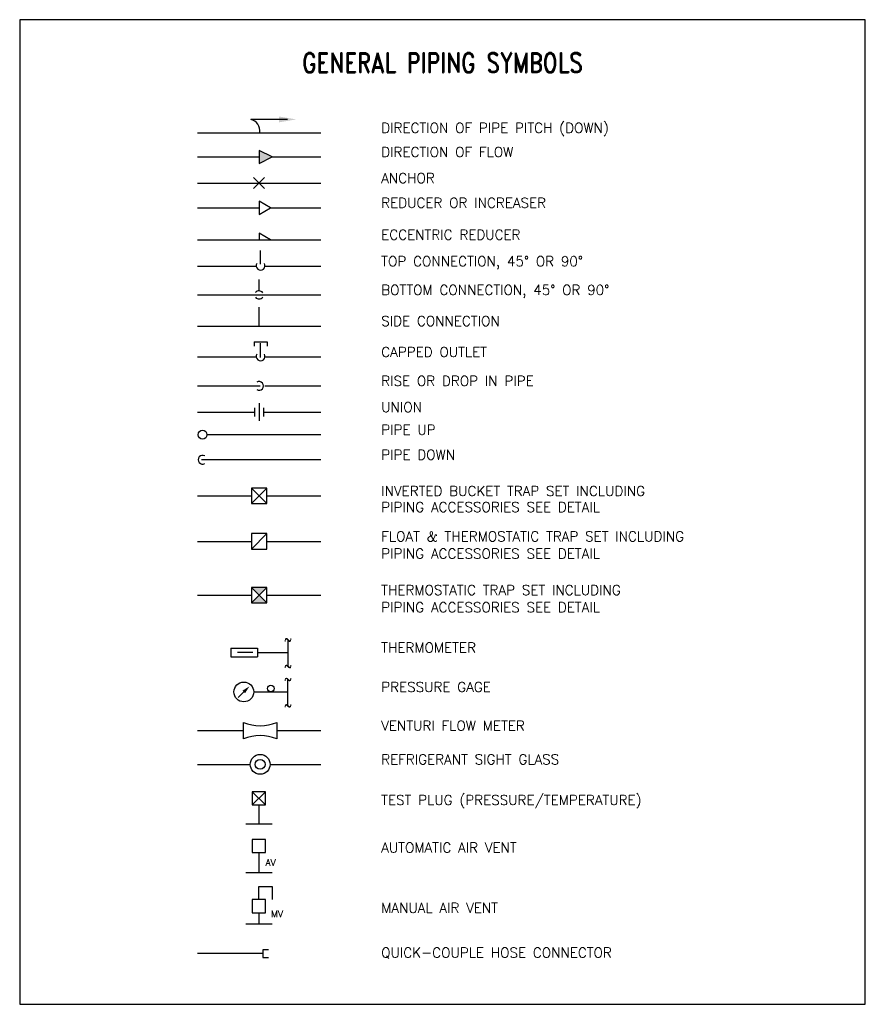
# Model space of a CAD drawing. Header units: inches. Extents: x -0.18 to 7.82, y -9.11 to 0.2.
import ezdxf

# ---------------------------------------------------------------- set-up
doc = ezdxf.new("R2010")
doc.units = ezdxf.units.IN
doc.header["$MEASUREMENT"] = 0
doc.layers.add('G-ANNO-NPLT', color=7, linetype='Continuous', plot=False)
for name, color, linetype in [('M-DETL-MEDM', 4, 'Continuous'), ('M-DETL-TEXT', 2, 'Continuous'), ('M-DETL-THIN', 2, 'Continuous'), ('P-DETL-MEDM', 4, 'Continuous'), ('P-DETL-TEXT', 2, 'Continuous'), ('P-DETL-THIN', 2, 'Continuous')]:
    doc.layers.add(name, color=color, linetype=linetype)
doc.styles.add('ROMAND', font='romand.shx', dxfattribs={"width": 0.8})
doc.styles.add('Romans', font='romans.shx', dxfattribs={"width": 0.75})

msp = doc.modelspace()

# ---------------------------------------------------------------- hatches: boundary and pattern name
at = {"layer": 'M-DETL-MEDM'}
h = msp.add_hatch(color=256, dxfattribs=at)
h.paths.add_polyline_path([(2.1545, -5.1674), (2.0087, -5.1674), (2.0816, -5.2403)])
h.paths.add_polyline_path([(2.0816, -5.2403), (2.0087, -5.3132), (2.1545, -5.3132)])

# ---------------------------------------------------------------- linework, layer by layer
at = {"layer": 'G-ANNO-NPLT', "color": 6, "ltscale": 0.75}
msp.add_lwpolyline([(-0.1829, -9.1111), (7.817, -9.1111), (7.817, 0.2014), (-0.1829, 0.2014)], close=True, dxfattribs=at)
at = {"layer": 'M-DETL-MEDM'}
for p, q in [((2.3521, -0.7416), (2.0034, -0.7416)), ((2.0816, -1.8174), (2.0816, -1.8799)), ((2.1899, -1.8799), (2.0816, -1.8174)), ((2.0947, -2.1118), (2.0947, -1.9812)), ((2.0816, -2.3634), (2.0816, -2.2563)), ((2.0816, -2.6958), (2.0816, -2.5185)), ((2.0339, -2.8442), (2.1589, -2.8442)), ((2.0339, -2.8442), (2.0339, -2.8858)), ((2.0964, -2.9946), (2.0964, -2.8591)), ((2.1589, -2.8442), (2.1589, -2.8858)), ((2.0816, -3.4266), (2.0816, -3.5932)), ((2.04, -3.4684), (2.04, -3.5517)), ((2.1233, -3.4684), (2.1233, -3.5517)), ((2.1545, -4.2301), (2.0087, -4.3759)), ((2.0087, -4.2301), (2.1545, -4.3759)), ((2.0087, -4.8054), (2.1545, -4.6596)), ((2.1545, -5.1674), (2.0087, -5.3132)), ((2.0087, -5.1674), (2.1545, -5.3132)), ((1.8157, -5.7425), (1.8157, -5.8258)), ((1.8157, -5.7425), (2.0657, -5.7425)), ((2.0657, -5.7425), (2.0657, -5.8258)), ((1.8157, -5.8258), (2.0657, -5.8258)), ((2.0231, -5.7842), (1.8773, -5.7842)), ((1.9373, -6.1566), (1.8842, -6.2096)), ((2.1427, -7.101), (2.0177, -7.226)), ((2.0177, -7.101), (2.1427, -7.226))]:
    msp.add_line(p, q, dxfattribs=at)
for points in [[(2.0816, -1.0347), (2.0816, -1.1597), (2.2068, -1.0972)], [(2.0816, -1.5151), (2.0816, -1.6401), (2.1899, -1.5776)], [(2.0087, -4.3759), (2.1545, -4.3759), (2.1545, -4.2301), (2.0087, -4.2301)], [(2.0087, -4.8054), (2.1545, -4.8054), (2.1545, -4.6596), (2.0087, -4.6596)], [(2.0087, -5.3132), (2.1545, -5.3132), (2.1545, -5.1674), (2.0087, -5.1674)], [(2.0177, -7.226), (2.1427, -7.226), (2.1427, -7.101), (2.0177, -7.101)], [(2.0177, -7.6758), (2.1427, -7.6758), (2.1427, -7.5508), (2.0177, -7.5508)], [(2.0177, -8.2457), (2.1427, -8.2457), (2.1427, -8.1207), (2.0177, -8.1207)]]:
    msp.add_lwpolyline(points, close=True, dxfattribs=at)
for points in [[(1.9358, -6.6011), (1.9358, -6.4449)], [(2.2483, -6.4449), (2.2483, -6.4449), (2.2483, -6.6011)]]:
    msp.add_lwpolyline(points, dxfattribs=at)
for centre, radius in [((1.5472, -3.7236), 0.0417), ((1.9373, -6.1566), 0.0938), ((2.092, -6.8416), 0.0938), ((2.092, -6.8416), 0.0469)]:
    msp.add_circle(centre, radius, dxfattribs=at)
for centre, radius, start, end in [((1.9792, -0.8494), 0.1105, 350.60728, 77.33443), ((2.0964, -2.125), 0.0417, 150, 30), ((2.0816, -2.4076), 0.0442, 37.34256, 139.64396), ((2.0816, -2.3955), 0.0442, 220.35604, 322.65744), ((2.0964, -2.9828), 0.0417, 150, 30), ((2.0816, -3.2617), 0.0417, 240, 120), ((1.5472, -3.9602), 0.0417, 60, 300), ((2.092, -6.0699), 0.4062, 247.38014, 292.61986), ((2.092, -6.9761), 0.4062, 67.38014, 112.61986)]:
    msp.add_arc(centre, radius, start, end, dxfattribs=at)
for points in [[(2.2688, -0.7138), (2.2688, -0.7694), (2.4354, -0.7416)], [(2.0816, -1.0347), (2.2068, -1.0972), (2.0816, -1.1597)], [(1.925, -6.1443), (1.9495, -6.1688), (1.9903, -6.1035)]]:
    msp.add_solid(points, dxfattribs=at)
at = {"layer": 'M-DETL-THIN'}
for p, q in [((1.4983, -0.8675), (2.665, -0.8675)), ((1.4983, -1.0972), (2.0816, -1.0972)), ((2.2068, -1.0972), (2.665, -1.0972)), ((2.0301, -1.3955), (2.1332, -1.2924)), ((2.1332, -1.3955), (2.0301, -1.2924)), ((1.4983, -1.344), (2.665, -1.344)), ((1.4983, -1.5776), (2.0816, -1.5776)), ((2.1899, -1.5776), (2.665, -1.5776)), ((1.4983, -1.8799), (2.665, -1.8799)), ((1.4983, -2.1305), (2.0551, -2.1305)), ((2.1377, -2.1305), (2.665, -2.1305)), ((1.4983, -2.4015), (2.665, -2.4015)), ((1.4983, -2.6958), (2.665, -2.6958)), ((1.4983, -2.9883), (2.0551, -2.9883)), ((2.1377, -2.9883), (2.665, -2.9883)), ((1.4983, -3.2617), (2.093, -3.2617)), ((2.1355, -3.2617), (2.665, -3.2617)), ((1.4983, -3.5101), (2.04, -3.5101)), ((2.1233, -3.5101), (2.665, -3.5101)), ((2.665, -3.7236), (1.5889, -3.7236)), ((2.665, -3.9602), (1.5358, -3.9602)), ((1.4983, -4.303), (2.0087, -4.303)), ((2.1545, -4.303), (2.665, -4.303)), ((1.4983, -4.7325), (2.0087, -4.7325)), ((2.1545, -4.7325), (2.665, -4.7325)), ((1.4983, -5.2403), (2.0087, -5.2403)), ((2.1545, -5.2403), (2.665, -5.2403)), ((2.3564, -5.9092), (2.3564, -5.6592)), ((2.0648, -5.7842), (2.3564, -5.7842)), ((2.3547, -6.2816), (2.3547, -6.0316)), ((2.031, -6.1566), (2.3547, -6.1566)), ((1.4983, -6.523), (1.9358, -6.523)), ((2.2483, -6.523), (2.665, -6.523)), ((1.4983, -6.8416), (1.9983, -6.8416)), ((2.1858, -6.8416), (2.665, -6.8416)), ((2.0802, -7.226), (2.0802, -7.4027)), ((1.9552, -7.4027), (2.2052, -7.4027)), ((2.0802, -7.6758), (2.0802, -7.8633)), ((1.9552, -7.8633), (2.2052, -7.8633)), ((2.0802, -8.1207), (2.0802, -7.9957)), ((2.0802, -7.9957), (2.2052, -7.9957)), ((2.2052, -7.9957), (2.2052, -8.1207)), ((2.0802, -8.2457), (2.0802, -8.3498)), ((1.9552, -8.3498), (2.2052, -8.3498))]:
    msp.add_line(p, q, dxfattribs=at)
msp.add_circle((2.1929, -6.1253), 0.0312, dxfattribs=at)
at = {"layer": 'P-DETL-MEDM', "linetype": 'Continuous'}
for p, q in [((2.1722, -8.5952), (2.1185, -8.5952)), ((2.1185, -8.5952), (2.1185, -8.669)), ((2.1185, -8.669), (2.1722, -8.669))]:
    msp.add_line(p, q, dxfattribs=at)
at = {"layer": 'P-DETL-THIN', "linetype": 'Continuous'}
msp.add_line((1.4983, -8.6272), (2.1185, -8.6272), dxfattribs=at)

# ---------------------------------------------------------------- texts
at = {"layer": 'M-DETL-TEXT', "style": 'Romans'}
for s, height, p in [('DIRECTION OF PIPE PITCH (DOWN)', 0.09375, (3.2375, -0.8686)), ('DIRECTION OF FLOW', 0.09375, (3.2375, -1.0972)), ('ANCHOR', 0.09375, (3.2375, -1.344)), ('REDUCER OR INCREASER', 0.09375, (3.2375, -1.5776)), ('ECCENTRIC REDUCER', 0.09375, (3.2375, -1.8799)), ('TOP CONNECTION, 45%%d OR 90%%d', 0.09375, (3.2375, -2.1305)), ('BOTTOM CONNECTION, 45%%d OR 90%%d', 0.09375, (3.2375, -2.4015)), ('SIDE CONNECTION', 0.09375, (3.2375, -2.6958)), ('CAPPED OUTLET', 0.09375, (3.2375, -2.9883)), ('RISE OR DROP IN PIPE', 0.09375, (3.2375, -3.2617)), ('UNION', 0.09375, (3.2375, -3.5101)), ('PIPE UP', 0.09375, (3.2375, -3.7236)), ('PIPE DOWN', 0.09375, (3.2375, -3.9602)), ('INVERTED BUCKET TRAP SET INCLUDING', 0.09375, (3.2375, -4.303)), ('PIPING ACCESSORIES SEE DETAIL', 0.09375, (3.2375, -4.4555)), ('FLOAT & THERMOSTATIC TRAP SET INCLUDING', 0.09375, (3.2375, -4.7325)), ('PIPING ACCESSORIES SEE DETAIL', 0.09375, (3.2375, -4.8947)), ('THERMOSTATIC TRAP SET INCLUDING', 0.09375, (3.2375, -5.2403)), ('PIPING ACCESSORIES SEE DETAIL', 0.09375, (3.2375, -5.4025)), ('THERMOMETER', 0.09375, (3.2375, -5.7842)), ('PRESSURE GAGE', 0.09375, (3.2375, -6.1566)), ('VENTURI FLOW METER', 0.09375, (3.2375, -6.523)), ('REFRIGERANT SIGHT GLASS', 0.09375, (3.2375, -6.8416)), ('TEST PLUG (PRESSURE/TEMPERATURE)', 0.09375, (3.2375, -7.226)), ('AUTOMATIC AIR VENT', 0.09375, (3.2375, -7.6758)), ('AV', 0.0625, (2.1427, -7.8008)), ('MANUAL AIR VENT', 0.09375, (3.2375, -8.2457)), ('MV', 0.0625, (2.1958, -8.2871))]:
    msp.add_text(s, height=height, dxfattribs=at).set_placement(p)
at = {"layer": 'M-DETL-TEXT', "ltscale": 0.75, "insert": (3.817, -0.112), "char_height": 0.1875, "width": 7.999918, "attachment_point": 2, "style": 'ROMAND'}
msp.add_mtext('GENERAL PIPING SYMBOLS', dxfattribs=at)
at = {"layer": 'M-DETL-THIN', "char_height": 0.0938, "width": 0.368715, "attachment_point": 5, "style": 'Romans'}
for insert in [(2.3564, -5.6592), (2.3564, -5.9092), (2.3547, -6.0316), (2.3547, -6.2816)]:
    msp.add_mtext('~', dxfattribs=dict(at, insert=insert))
at = {"layer": 'P-DETL-TEXT', "style": 'Romans'}
msp.add_text('QUICK-COUPLE HOSE CONNECTOR', height=0.09375, dxfattribs=at).set_placement((3.2375, -8.669))

doc.saveas('drawing.dxf')
